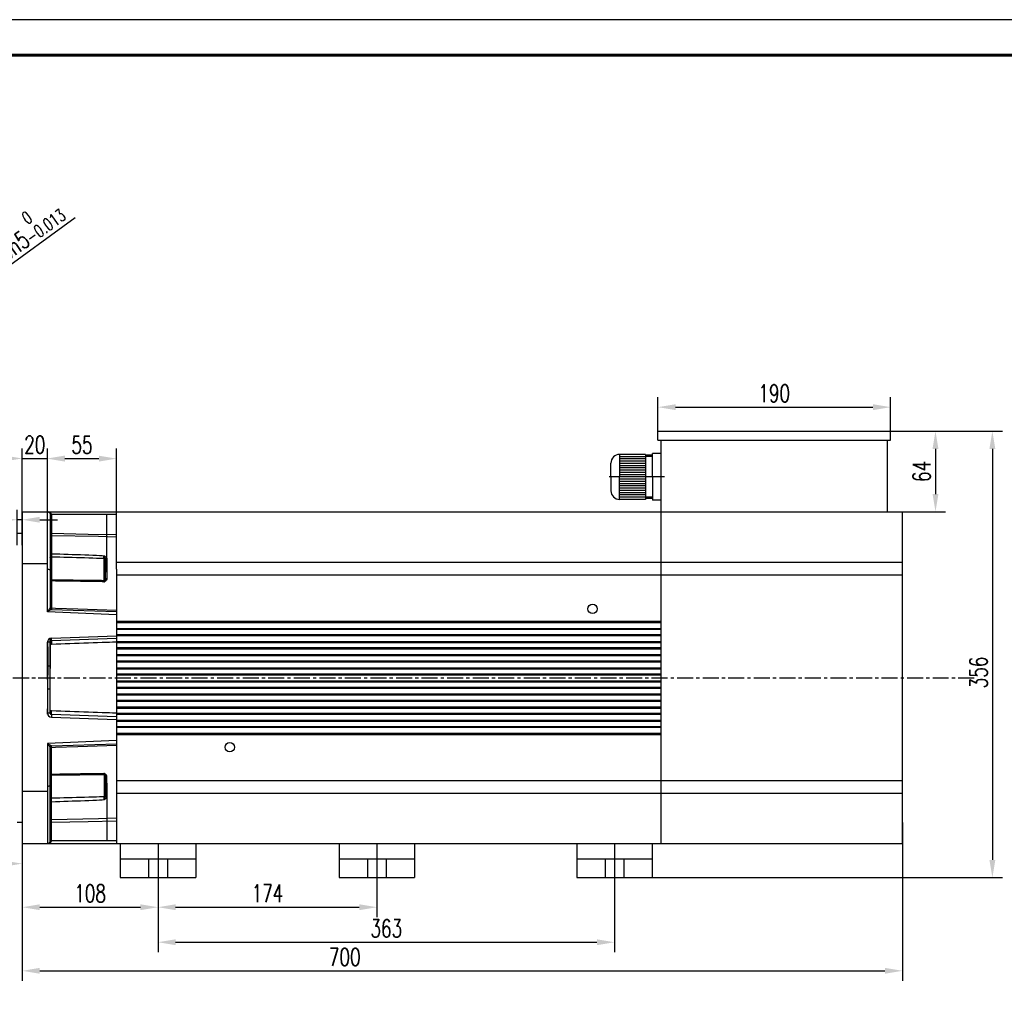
# Model space of a CAD drawing. Header units: inches. Extents: x -11650 to 8431, y -15911 to -4411.
# Tile 3 of 17: x -11244 to -10461, y -15382 to -14605. Entities that reach past the tile are written whole.
import ezdxf

# ---------------------------------------------------------------- set-up
doc = ezdxf.new("R2010")
doc.units = ezdxf.units.IN
doc.header["$MEASUREMENT"] = 0
doc.linetypes.add('CENTERX2', pattern=[20.32, 12.7, -2.54, 2.54, -2.54])
doc.layers.add('图框2', color=7, linetype='Continuous', lineweight=60)
doc.layers.add('实线', color=7, linetype='Continuous', lineweight=30)
doc.layers.add('尺寸线', color=7, linetype='Continuous')
doc.styles.add('wldj', font='txt.shx', dxfattribs={"width": 0.7, "bigfont": 'INTECAD.SHX'})
doc.dimstyles.new('半径标注', dxfattribs={"dimscale": 4, "dimtxt": 3.5, "dimasz": 3.5, "dimexe": 2, "dimexo": 0, "dimgap": 1, "dimtad": 1, "dimdec": 3, "dimdsep": 46, "dimtxsty": 'wldj', "dimcen": 0.09, "dimclrd": 1, "dimclre": 1, "dimclrt": 3, "dimazin": 2, "dimtfac": 0.7, "dimtdec": 3, "dimtmove": 0, "dimatfit": 3, "dimfxl": 1, "dimtzin": 0, "dimarcsym": 0})

# ---------------------------------------------------------------- blocks, each defined once
blk = doc.blocks.new('*D38')
at = {"color": 1, "lineweight": -2}
for p, q in [((-10541.93, -15243.29), (-10541.93, -15369.27)), ((-11241.93, -15251.39), (-11241.93, -15369.27)), ((-11227.93, -15361.27), (-10555.93, -15361.27))]:
    blk.add_line(p, q, dxfattribs=at)
at = {"color": 1}
for points in [[(-11227.93, -15358.93), (-11227.93, -15363.6), (-11241.93, -15361.27)], [(-10555.93, -15358.93), (-10555.93, -15363.6), (-10541.93, -15361.27)]]:
    blk.add_solid(points, dxfattribs=at)
at = {"layer": 'Defpoints', "color": 0}
for p in [(-10541.93, -15243.29), (-11241.93, -15251.39), (-10541.93, -15361.27)]:
    blk.add_point(p, dxfattribs=at)
at = {"color": 3, "insert": (-10985.45, -15350.27), "char_height": 14, "attachment_point": 5, "style": 'wldj'}
blk.add_mtext('700', dxfattribs=at)
blk = doc.blocks.new('*D26')
at = {"color": 1, "lineweight": -2}
for p, q in [((-11133.93, -15287.12), (-11133.93, -15346.53)), ((-10770.93, -15287.12), (-10770.93, -15346.53)), ((-11119.93, -15338.53), (-10784.93, -15338.53))]:
    blk.add_line(p, q, dxfattribs=at)
at = {"color": 1}
for points in [[(-11119.93, -15336.2), (-11119.93, -15340.86), (-11133.93, -15338.53)], [(-10784.93, -15336.2), (-10784.93, -15340.86), (-10770.93, -15338.53)]]:
    blk.add_solid(points, dxfattribs=at)
at = {"layer": 'Defpoints', "color": 0}
for p in [(-11133.93, -15287.12), (-10770.93, -15287.12), (-10770.93, -15338.53)]:
    blk.add_point(p, dxfattribs=at)
at = {"color": 3, "insert": (-10952.43, -15327.53), "char_height": 14, "attachment_point": 5, "style": 'wldj'}
blk.add_mtext('363', dxfattribs=at)
blk = doc.blocks.new('*D27')
at = {"color": 1, "lineweight": -2}
for p, q in [((-11221.93, -14996.12), (-11221.93, -14945.93)), ((-11166.93, -14996.12), (-11166.93, -14945.93)), ((-11207.93, -14953.93), (-11180.93, -14953.93))]:
    blk.add_line(p, q, dxfattribs=at)
at = {"color": 1}
for points in [[(-11207.93, -14951.6), (-11207.93, -14956.26), (-11221.93, -14953.93)], [(-11180.93, -14951.6), (-11180.93, -14956.26), (-11166.93, -14953.93)]]:
    blk.add_solid(points, dxfattribs=at)
at = {"layer": 'Defpoints', "color": 0}
for p in [(-11166.93, -14953.93), (-11221.93, -14996.12), (-11166.93, -14996.12)]:
    blk.add_point(p, dxfattribs=at)
at = {"color": 3, "insert": (-11194.43, -14942.93), "char_height": 14, "attachment_point": 5, "style": 'wldj'}
blk.add_mtext('55', dxfattribs=at)
blk = doc.blocks.new('*D28')
at = {"color": 1, "lineweight": -2}
for p, q in [((-11245.93, -15022.65), (-11245.93, -14994.52)), ((-11241.93, -15022.65), (-11241.93, -14994.52)), ((-11259.93, -15002.52), (-11291.32, -15002.52)), ((-11241.93, -15002.52), (-11245.93, -15002.52)), ((-11227.93, -15002.52), (-11213.93, -15002.52))]:
    blk.add_line(p, q, dxfattribs=at)
at = {"color": 1}
for points in [[(-11259.93, -15000.18), (-11259.93, -15004.85), (-11245.93, -15002.52)], [(-11227.93, -15000.18), (-11227.93, -15004.85), (-11241.93, -15002.52)]]:
    blk.add_solid(points, dxfattribs=at)
at = {"layer": 'Defpoints', "color": 0}
for p in [(-11241.93, -15002.52), (-11245.93, -15022.65), (-11241.93, -15022.65)]:
    blk.add_point(p, dxfattribs=at)
at = {"color": 3, "insert": (-11284.05, -14991.52), "char_height": 14, "attachment_point": 5, "style": 'wldj'}
blk.add_mtext('4', dxfattribs=at)
blk = doc.blocks.new('*D29')
at = {"color": 1, "lineweight": -2}
for p, q in [((-11351.93, -15128.12), (-11351.93, -15284.03)), ((-11241.93, -15128.12), (-11241.93, -15284.03)), ((-11337.93, -15276.03), (-11255.93, -15276.03))]:
    blk.add_line(p, q, dxfattribs=at)
at = {"color": 1}
for points in [[(-11337.93, -15273.7), (-11337.93, -15278.37), (-11351.93, -15276.03)], [(-11255.93, -15273.7), (-11255.93, -15278.37), (-11241.93, -15276.03)]]:
    blk.add_solid(points, dxfattribs=at)
at = {"layer": 'Defpoints', "color": 0}
for p in [(-11351.93, -15128.12), (-11241.93, -15128.12), (-11241.93, -15276.03)]:
    blk.add_point(p, dxfattribs=at)
at = {"color": 3, "insert": (-11296.93, -15265.03), "char_height": 14, "attachment_point": 5, "style": 'wldj'}
blk.add_mtext('110', dxfattribs=at)
blk = doc.blocks.new('*D31')
at = {"color": 1, "lineweight": -2}
for p, q in [((-10736.43, -14932.12), (-10736.43, -14904.98)), ((-10551.43, -14932.12), (-10551.43, -14904.98)), ((-10722.43, -14912.98), (-10565.43, -14912.98))]:
    blk.add_line(p, q, dxfattribs=at)
at = {"color": 1}
for points in [[(-10722.43, -14910.64), (-10722.43, -14915.31), (-10736.43, -14912.98)], [(-10565.43, -14910.64), (-10565.43, -14915.31), (-10551.43, -14912.98)]]:
    blk.add_solid(points, dxfattribs=at)
at = {"layer": 'Defpoints', "color": 0}
for p in [(-10551.43, -14912.98), (-10736.43, -14932.12), (-10551.43, -14932.12)]:
    blk.add_point(p, dxfattribs=at)
at = {"color": 3, "insert": (-10643.93, -14901.98), "char_height": 14, "attachment_point": 5, "style": 'wldj'}
blk.add_mtext('190', dxfattribs=at)
blk = doc.blocks.new('*D32')
at = {"color": 1, "lineweight": -2}
for p, q in [((-10551.43, -14932.12), (-10507.72, -14932.12)), ((-10515.72, -14946.12), (-10515.72, -14982.12)), ((-10553.93, -14996.12), (-10507.72, -14996.12))]:
    blk.add_line(p, q, dxfattribs=at)
at = {"color": 1}
for points in [[(-10518.05, -14946.12), (-10513.38, -14946.12), (-10515.72, -14932.12)], [(-10518.05, -14982.12), (-10513.38, -14982.12), (-10515.72, -14996.12)]]:
    blk.add_solid(points, dxfattribs=at)
at = {"layer": 'Defpoints', "color": 0}
for p in [(-10551.43, -14932.12), (-10553.93, -14996.12), (-10515.72, -14996.12)]:
    blk.add_point(p, dxfattribs=at)
at = {"color": 3, "insert": (-10526.72, -14964.12), "char_height": 14, "attachment_point": 5, "rotation": 90, "style": 'wldj'}
blk.add_mtext('64', dxfattribs=at)
blk = doc.blocks.new('*D33')
at = {"color": 1, "lineweight": -2}
for p, q in [((-10564.99, -14932.12), (-10462.48, -14932.12)), ((-10470.48, -14946.12), (-10470.48, -15273.12)), ((-10778.43, -15287.12), (-10462.48, -15287.12))]:
    blk.add_line(p, q, dxfattribs=at)
at = {"color": 1}
for points in [[(-10472.81, -14946.12), (-10468.14, -14946.12), (-10470.48, -14932.12)], [(-10472.81, -15273.12), (-10468.14, -15273.12), (-10470.48, -15287.12)]]:
    blk.add_solid(points, dxfattribs=at)
at = {"layer": 'Defpoints', "color": 0}
for p in [(-10564.99, -14932.12), (-10778.43, -15287.12), (-10470.48, -15287.12)]:
    blk.add_point(p, dxfattribs=at)
at = {"color": 3, "insert": (-10481.48, -15124), "char_height": 14, "attachment_point": 5, "rotation": 90, "style": 'wldj'}
blk.add_mtext('356', dxfattribs=at)
blk = doc.blocks.new('*D34')
at = {"color": 1, "lineweight": -2}
for p, q in [((-11199.74, -14762.52), (-11281.83, -14821.93)), ((-11337.72, -14862.38), (-11293.17, -14830.14)), ((-11349.07, -14870.59), (-11360.41, -14878.8))]:
    blk.add_line(p, q, dxfattribs=at)
at = {"color": 1}
for points in [[(-11283.19, -14820.04), (-11280.46, -14823.82), (-11293.17, -14830.14)], [(-11350.43, -14868.7), (-11347.7, -14872.48), (-11337.72, -14862.38)]]:
    blk.add_solid(points, dxfattribs=at)
at = {"layer": 'Defpoints', "color": 0}
for p in [(-11293.17, -14830.14), (-11337.72, -14862.38)]:
    blk.add_point(p, dxfattribs=at)
at = {"color": 3, "insert": (-11244.3, -14775.43), "char_height": 14, "attachment_point": 5, "rotation": 35.89453, "style": 'wldj'}
blk.add_mtext('%%c55h5{\\H10;\\S 0^ -0.013;}', dxfattribs=at)
blk = doc.blocks.new('*D37')
at = {"color": 1, "lineweight": -2}
for p, q in [((-11241.93, -15260.12), (-11241.93, -15318.68)), ((-11133.93, -15260.33), (-11133.93, -15318.68)), ((-11227.93, -15310.68), (-11147.93, -15310.68))]:
    blk.add_line(p, q, dxfattribs=at)
at = {"color": 1}
for points in [[(-11227.93, -15308.35), (-11227.93, -15313.02), (-11241.93, -15310.68)], [(-11147.93, -15308.35), (-11147.93, -15313.02), (-11133.93, -15310.68)]]:
    blk.add_solid(points, dxfattribs=at)
at = {"layer": 'Defpoints', "color": 0}
for p in [(-11241.93, -15260.12), (-11133.93, -15260.33), (-11133.93, -15310.68)]:
    blk.add_point(p, dxfattribs=at)
at = {"color": 3, "insert": (-11187.93, -15299.68), "char_height": 14, "attachment_point": 5, "style": 'wldj'}
blk.add_mtext('108', dxfattribs=at)
blk = doc.blocks.new('*D39')
at = {"color": 1, "lineweight": -2}
for p, q in [((-11133.93, -15287.12), (-11133.93, -15318.68)), ((-10959.93, -15287.12), (-10959.93, -15318.68)), ((-11119.93, -15310.68), (-10973.93, -15310.68))]:
    blk.add_line(p, q, dxfattribs=at)
at = {"color": 1}
for points in [[(-11119.93, -15308.35), (-11119.93, -15313.02), (-11133.93, -15310.68)], [(-10973.93, -15308.35), (-10973.93, -15313.02), (-10959.93, -15310.68)]]:
    blk.add_solid(points, dxfattribs=at)
at = {"layer": 'Defpoints', "color": 0}
for p in [(-11133.93, -15287.12), (-10959.93, -15287.12), (-10959.93, -15310.68)]:
    blk.add_point(p, dxfattribs=at)
at = {"color": 3, "insert": (-11046.93, -15299.68), "char_height": 14, "attachment_point": 5, "style": 'wldj'}
blk.add_mtext('174', dxfattribs=at)
blk = doc.blocks.new('*D40')
at = {"color": 1, "lineweight": -2}
for p, q in [((-11241.93, -14996.12), (-11241.93, -14945.79)), ((-11221.93, -14996.12), (-11221.93, -14945.79)), ((-11255.93, -14953.79), (-11269.93, -14953.79)), ((-11241.93, -14953.79), (-11221.93, -14953.79)), ((-11207.93, -14953.79), (-11193.93, -14953.79))]:
    blk.add_line(p, q, dxfattribs=at)
at = {"color": 1}
for points in [[(-11255.93, -14951.45), (-11255.93, -14956.12), (-11241.93, -14953.79)], [(-11207.93, -14951.45), (-11207.93, -14956.12), (-11221.93, -14953.79)]]:
    blk.add_solid(points, dxfattribs=at)
at = {"layer": 'Defpoints', "color": 0}
for p in [(-11221.93, -14953.79), (-11241.93, -14996.12), (-11221.93, -14996.12)]:
    blk.add_point(p, dxfattribs=at)
at = {"color": 3, "insert": (-11231.93, -14942.79), "char_height": 14, "attachment_point": 5, "style": 'wldj'}
blk.add_mtext('20', dxfattribs=at)

msp = doc.modelspace()

# ---------------------------------------------------------------- linework, layer by layer
for p, q in [((-10736.4316, -14932.1191), (-10551.4316, -14932.1191)), ((-10736.4316, -14939.1191), (-10551.4316, -14939.1191)), ((-11241.9289, -14996.1191), (-10541.9286, -14996.1191)), ((-11241.9289, -14996.1191), (-11241.9289, -15260.1191)), ((-11245.9289, -15013.1191), (-11241.9289, -15013.1191)), ((-11221.9316, -15037.6979), (-11241.9289, -15037.6979)), ((-11221.9316, -15218.5404), (-11241.9289, -15218.5404)), ((-11245.9289, -15243.1191), (-11241.9289, -15243.1191)), ((-11241.9289, -15260.1191), (-11103.9289, -15260.1191)), ((-11166.9316, -15260.1191), (-10541.9286, -15260.1191)), ((-11163.9289, -15260.1191), (-11163.9289, -15287.1191)), ((-11133.9289, -15260.3285), (-11133.9289, -15313.9098)), ((-11103.9289, -15260.1191), (-11103.9289, -15287.1191)), ((-10989.9289, -15260.1191), (-10989.9289, -15287.1191)), ((-10959.9289, -15260.1191), (-10959.9289, -15294.1241)), ((-10959.9289, -15260.1191), (-10959.9289, -15291.1059)), ((-10929.9289, -15260.1191), (-10929.9289, -15287.1191)), ((-10800.9289, -15260.1191), (-10800.9289, -15287.1191)), ((-10770.9289, -15260.1191), (-10770.9289, -15294.1241)), ((-10740.9289, -15260.1191), (-10740.9289, -15287.1191)), ((-11163.9289, -15272.1191), (-11103.9289, -15272.1191)), ((-11141.4289, -15272.1191), (-11141.4289, -15287.1191)), ((-11126.4289, -15272.1191), (-11126.4289, -15287.1191)), ((-10989.9289, -15272.1191), (-10929.9289, -15272.1191)), ((-10967.4289, -15272.1191), (-10967.4289, -15287.1191)), ((-10952.4289, -15272.1191), (-10952.4289, -15287.1191)), ((-10800.9289, -15272.1191), (-10740.9289, -15272.1191)), ((-10778.4289, -15272.1191), (-10778.4289, -15287.1191)), ((-10763.4289, -15272.1191), (-10763.4289, -15287.1191)), ((-11163.9289, -15287.1191), (-11103.9289, -15287.1191)), ((-10989.9289, -15287.1191), (-10929.9289, -15287.1191)), ((-10800.9289, -15287.1191), (-10740.9289, -15287.1191))]:
    msp.add_line(p, q)
at = {"color": 7, "linetype": 'Continuous', "lineweight": 30}
for p, q in [((-10736.4316, -14939.1191), (-10736.4316, -14932.1191)), ((-10551.4316, -14939.1191), (-10551.4316, -14932.1191)), ((-10733.9316, -14996.1191), (-10733.9316, -14939.1191)), ((-10553.9316, -14996.1191), (-10553.9316, -14939.1191)), ((-11221.9316, -15041.8558), (-11221.9316, -14996.1191)), ((-11221.9316, -14996.1191), (-11159.2316, -14996.1191)), ((-11219.7316, -14998.3191), (-11219.7316, -15042.5394)), ((-11219.7316, -14998.3191), (-11218.67, -14998.3191)), ((-11218.67, -14998.3191), (-11218.67, -15013.253)), ((-11166.9316, -14998.3191), (-11218.67, -14998.3191)), ((-11174.6316, -15044.2729), (-11174.6316, -14997.9846)), ((-11166.9316, -15041.8558), (-11166.9316, -14996.1191)), ((-10733.9316, -15260.6576), (-10733.9316, -14996.1191)), ((-10733.9316, -15260.6576), (-10733.9316, -14996.1191)), ((-10541.9286, -15260.1191), (-10541.9286, -14996.1191)), ((-10541.9286, -15260.1191), (-10541.9286, -14996.1191)), ((-11219.7316, -15013.253), (-11218.67, -15013.253)), ((-11218.67, -15015.184), (-11218.67, -15029.5037)), ((-11175.77, -15034.2109), (-11175.7845, -15034.0216)), ((-11175.77, -15050.2433), (-11175.77, -15034.2109)), ((-11174.6606, -15033.1234), (-11174.6316, -15033.3734)), ((-11174.6316, -15033.3734), (-11174.6316, -15049.5312)), ((-11166.9316, -15036.3484), (-10541.9286, -15036.3484)), ((-11221.9316, -15075.8809), (-11221.9316, -15041.8558)), ((-11219.7316, -15042.5394), (-11219.7316, -15072.6942)), ((-11166.9316, -15041.8558), (-11166.9316, -15260.1191)), ((-11166.9316, -15046.3484), (-10541.9286, -15046.3484)), ((-11218.67, -15051.1894), (-11218.67, -15072.6461)), ((-11175.7845, -15050.3664), (-11175.77, -15050.2433)), ((-11174.6316, -15049.5312), (-11174.6606, -15049.8244)), ((-11166.9316, -15078.0705), (-11221.9316, -15075.8809)), ((-11218.67, -15073.7935), (-11166.9316, -15075.6002)), ((-11166.9316, -15083.2941), (-10733.9316, -15083.2941)), ((-10733.9316, -15083.8441), (-11166.9316, -15083.8441)), ((-10733.9316, -15084.5643), (-11166.9316, -15084.5643)), ((-11218.7468, -15096.6461), (-11166.9316, -15094.8367)), ((-11166.9316, -15088.9473), (-10733.9316, -15088.9473)), ((-11166.9316, -15089.3441), (-10733.9316, -15089.3441)), ((-10733.9316, -15089.8941), (-11166.9316, -15089.8941)), ((-11166.9316, -15093.7441), (-10733.9316, -15093.7441)), ((-10733.9316, -15094.2941), (-11166.9316, -15094.2941)), ((-10733.9316, -15094.9739), (-11166.9316, -15094.9739)), ((-11221.9316, -15119.0926), (-11221.9316, -15099.9441)), ((-11219.7316, -15099.9441), (-11221.9316, -15099.9441)), ((-11219.7316, -15099.9441), (-11219.7316, -15119.0926)), ((-11166.9316, -15097.038), (-11218.67, -15098.8448)), ((-11166.9316, -15099.3569), (-10733.9316, -15099.3569)), ((-11166.9316, -15099.7941), (-10733.9316, -15099.7941)), ((-10733.9316, -15100.3441), (-11166.9316, -15100.3441)), ((-11166.9316, -15104.1941), (-10733.9316, -15104.1941)), ((-10733.9316, -15104.7441), (-11166.9316, -15104.7441)), ((-10733.9316, -15105.3835), (-11166.9316, -15105.3835)), ((-11166.9316, -15109.7665), (-10733.9316, -15109.7665)), ((-11166.9316, -15110.2441), (-10733.9316, -15110.2441)), ((-10733.9316, -15110.7941), (-11166.9316, -15110.7941)), ((-11166.9316, -15114.6441), (-10733.9316, -15114.6441)), ((-10733.9316, -15115.1941), (-11166.9316, -15115.1941)), ((-10733.9316, -15115.7931), (-11166.9316, -15115.7931)), ((-11219.7316, -15119.0926), (-11221.9316, -15119.0926)), ((-11219.7316, -15119.0926), (-11219.7218, -15120.7553)), ((-11166.9316, -15120.176), (-10733.9316, -15120.176)), ((-11166.9316, -15120.6941), (-10733.9316, -15120.6941)), ((-10733.9316, -15121.2441), (-11166.9316, -15121.2441)), ((-11166.9316, -15125.0941), (-10733.9316, -15125.0941)), ((-10733.9316, -15125.6441), (-11166.9316, -15125.6441)), ((-10733.9316, -15126.2026), (-11166.9316, -15126.2026)), ((-11166.9316, -15130.5856), (-10733.9316, -15130.5856)), ((-11166.9316, -15131.1441), (-10733.9316, -15131.1441)), ((-10733.9316, -15131.6941), (-11166.9316, -15131.6941)), ((-11219.7316, -15137.1456), (-11221.9316, -15137.1456)), ((-11221.9316, -15137.1456), (-11221.9316, -15156.2942)), ((-11219.7316, -15137.1456), (-11219.7218, -15135.4829)), ((-11219.7316, -15156.2942), (-11219.7316, -15137.1456)), ((-11166.9316, -15135.5441), (-10733.9316, -15135.5441)), ((-10733.9316, -15136.0941), (-11166.9316, -15136.0941)), ((-10733.9316, -15136.6122), (-11166.9316, -15136.6122)), ((-11166.9316, -15140.9952), (-10733.9316, -15140.9952)), ((-11166.9316, -15141.5941), (-10733.9316, -15141.5941)), ((-10733.9316, -15142.1441), (-11166.9316, -15142.1441)), ((-11166.9316, -15145.9941), (-10733.9316, -15145.9941)), ((-10733.9316, -15146.5441), (-11166.9316, -15146.5441)), ((-10733.9316, -15147.0218), (-11166.9316, -15147.0218)), ((-11219.7316, -15156.2942), (-11221.9316, -15156.2942)), ((-11166.9316, -15159.2002), (-11218.67, -15157.3935)), ((-11166.9316, -15151.4048), (-10733.9316, -15151.4048)), ((-11166.9316, -15152.0441), (-10733.9316, -15152.0441)), ((-10733.9316, -15152.5941), (-11166.9316, -15152.5941)), ((-11166.9316, -15156.4441), (-10733.9316, -15156.4441)), ((-10733.9316, -15156.9941), (-11166.9316, -15156.9941)), ((-10733.9316, -15157.4313), (-11166.9316, -15157.4313)), ((-11218.7468, -15159.5921), (-11166.9316, -15161.4016)), ((-11166.9316, -15161.8143), (-10733.9316, -15161.8143)), ((-11166.9316, -15162.4941), (-10733.9316, -15162.4941)), ((-10733.9316, -15163.0441), (-11166.9316, -15163.0441)), ((-11166.9316, -15166.8941), (-10733.9316, -15166.8941)), ((-10733.9316, -15167.4441), (-11166.9316, -15167.4441)), ((-10733.9316, -15167.8409), (-11166.9316, -15167.8409)), ((-11166.9316, -15172.2239), (-10733.9316, -15172.2239)), ((-11166.9316, -15172.9441), (-10733.9316, -15172.9441)), ((-11166.9316, -15178.1678), (-11221.9316, -15180.3573)), ((-11221.9316, -15180.3573), (-11221.9316, -15214.3825)), ((-11218.67, -15182.4447), (-11166.9316, -15180.638)), ((-10733.9316, -15173.4941), (-11166.9316, -15173.4941)), ((-11219.7316, -15213.6989), (-11219.7316, -15183.5441)), ((-11218.67, -15205.0488), (-11218.67, -15183.5921)), ((-11175.7845, -15205.8719), (-11175.77, -15205.9949)), ((-11175.77, -15205.9949), (-11175.77, -15222.0273)), ((-11174.6316, -15206.707), (-11174.6606, -15206.4138)), ((-11174.6316, -15222.8648), (-11174.6316, -15206.707)), ((-11174.6316, -15211.9654), (-11174.6316, -15258.2536)), ((-11166.9316, -15209.8898), (-10541.9286, -15209.8898)), ((-11221.9316, -15214.3825), (-11221.9316, -15260.1191)), ((-11219.7316, -15257.9191), (-11219.7316, -15213.6989)), ((-11166.9316, -15219.8898), (-10541.9286, -15219.8898)), ((-11218.67, -15241.0542), (-11218.67, -15226.7345)), ((-11175.77, -15222.0273), (-11175.7845, -15222.2166)), ((-11174.6606, -15223.1148), (-11174.6316, -15222.8648)), ((-11219.7316, -15242.9852), (-11218.67, -15242.9852)), ((-11218.67, -15257.9191), (-11218.67, -15242.9852)), ((-11219.7316, -15257.9191), (-11218.67, -15257.9191)), ((-11166.9316, -15257.9191), (-11218.67, -15257.9191)), ((-11221.9316, -15260.1191), (-11159.2316, -15260.1191))]:
    msp.add_line(p, q, dxfattribs=at)
at = {"color": 8, "linetype": 'Continuous', "lineweight": 30}
for p, q in [((-11218.6316, -15032.1901), (-11218.6316, -15050.5969)), ((-11176.87, -15051.113), (-11176.87, -15033.7171)), ((-11218.6316, -15224.0481), (-11218.6316, -15205.6414)), ((-11176.87, -15205.1252), (-11176.87, -15222.5212))]:
    msp.add_line(p, q, dxfattribs=at)
at = {"color": 1, "linetype": 'CENTERX2'}
for p, q in [((-11371.0209, -15128.1191), (-11206.9289, -15128.1191)), ((-11330.7359, -15128.1191), (-10484.6241, -15128.1191))]:
    msp.add_line(p, q, dxfattribs=at)
msp.add_lwpolyline([(-11650.3997, -15911.2433), (-9818.0128, -15911.2433), (-9818.0128, -14604.8103), (-11650.3997, -14604.8103)], close=True)
at = {"color": 7, "linetype": 'Continuous', "lineweight": 30, "flags": 128}
for points in [[(-11218.67, -15013.253), (-11189.4539, -15013.8606), (-11166.9316, -15014.3313)], [(-11166.9316, -15016.4322), (-11166.9316, -15016.4322), (-11181.2136, -15015.9692), (-11218.67, -15015.184)], [(-11219.7316, -15032.6756), (-11219.7105, -15032.5809), (-11219.6479, -15032.4898), (-11219.5463, -15032.4059), (-11219.4095, -15032.3323), (-11219.2428, -15032.272), (-11219.0526, -15032.2271), (-11218.8462, -15032.1995), (-11218.6316, -15032.1901)], [(-11219.7316, -15050.4995), (-11219.7114, -15050.6312), (-11219.6515, -15050.7581), (-11219.5542, -15050.8755), (-11219.4229, -15050.979), (-11219.2626, -15051.065), (-11219.0791, -15051.1301), (-11218.8791, -15051.1721), (-11218.67, -15051.1894)], [(-11175.7845, -15050.3664), (-11175.752, -15050.2338), (-11175.6803, -15050.1124), (-11175.5719, -15050.0067), (-11175.4309, -15049.9207), (-11175.2627, -15049.8576), (-11175.0735, -15049.8198), (-11174.8702, -15049.8086), (-11174.6606, -15049.8244)], [(-11174.6316, -15049.5312), (-11174.8516, -15049.5405), (-11175.0642, -15049.5781), (-11175.2611, -15049.6424), (-11175.4342, -15049.7308), (-11175.5766, -15049.8397), (-11175.6826, -15049.9649), (-11175.748, -15050.1013), (-11175.77, -15050.2433)], [(-11221.9316, -15075.8809), (-11221.5496, -15075.3275), (-11221.1792, -15074.791), (-11220.8316, -15074.2875), (-11220.5175, -15073.8325), (-11220.2463, -15073.4397), (-11220.0264, -15073.1211), (-11219.8643, -15072.8863), (-11219.7651, -15072.7426), (-11219.7316, -15072.6942)], [(-11218.67, -15073.7935), (-11218.7327, -15073.8336), (-11218.9183, -15073.9524), (-11219.2197, -15074.1453), (-11219.6253, -15074.4049), (-11220.1196, -15074.7212), (-11220.6835, -15075.0821), (-11221.2953, -15075.4737), (-11221.9316, -15075.8809)], [(-11219.7316, -15072.1205), (-11219.7114, -15072.2208), (-11219.6515, -15072.3175), (-11219.5542, -15072.407), (-11219.4229, -15072.4859), (-11219.2626, -15072.5513), (-11219.0791, -15072.601), (-11218.8791, -15072.633), (-11218.67, -15072.6461)], [(-11218.67, -15072.6461), (-11215.3352, -15072.7617), (-11197.7496, -15073.3709), (-11166.9316, -15074.4385)], [(-11218.67, -15101.6507), (-11218.8791, -15101.6431), (-11219.0791, -15101.6246), (-11219.2626, -15101.5959), (-11219.4229, -15101.5581), (-11219.5542, -15101.5125), (-11219.6515, -15101.4609), (-11219.7114, -15101.405), (-11219.7316, -15101.3471)], [(-11218.67, -15098.8448), (-11218.6715, -15098.8025), (-11218.6759, -15098.6774), (-11218.683, -15098.4742), (-11218.6925, -15098.2008), (-11218.7042, -15097.8676), (-11218.7174, -15097.4875), (-11218.7318, -15097.075), (-11218.7468, -15096.6461)], [(-11218.67, -15154.5875), (-11218.8791, -15154.5951), (-11219.0791, -15154.6136), (-11219.2626, -15154.6423), (-11219.4229, -15154.6801), (-11219.5542, -15154.7257), (-11219.6515, -15154.7774), (-11219.7114, -15154.8332), (-11219.7316, -15154.8912)], [(-11218.67, -15157.3935), (-11218.6715, -15157.4357), (-11218.6759, -15157.5608), (-11218.683, -15157.764), (-11218.6925, -15158.0375), (-11218.7042, -15158.3706), (-11218.7174, -15158.7508), (-11218.7318, -15159.1632), (-11218.7468, -15159.5921)], [(-11218.67, -15182.4447), (-11218.7327, -15182.4046), (-11218.9183, -15182.2859), (-11219.2197, -15182.093), (-11219.6253, -15181.8334), (-11220.1196, -15181.517), (-11220.6835, -15181.1561), (-11221.2953, -15180.7645), (-11221.9316, -15180.3573)], [(-11221.9316, -15180.3573), (-11221.5496, -15180.9107), (-11221.1792, -15181.4473), (-11220.8316, -15181.9507), (-11220.5175, -15182.4057), (-11220.2463, -15182.7985), (-11220.0264, -15183.1171), (-11219.8643, -15183.3519), (-11219.7651, -15183.4957), (-11219.7316, -15183.5441)], [(-11219.7316, -15184.1177), (-11219.7114, -15184.0174), (-11219.6515, -15183.9207), (-11219.5542, -15183.8313), (-11219.4229, -15183.7524), (-11219.2626, -15183.6869), (-11219.0791, -15183.6372), (-11218.8791, -15183.6052), (-11218.67, -15183.5921)], [(-11218.67, -15183.5921), (-11215.3352, -15183.4766), (-11197.7496, -15182.8673), (-11166.9316, -15181.7998)], [(-11219.7316, -15205.7387), (-11219.7114, -15205.607), (-11219.6515, -15205.4801), (-11219.5542, -15205.3628), (-11219.4229, -15205.2592), (-11219.2626, -15205.1733), (-11219.0791, -15205.1081), (-11218.8791, -15205.0661), (-11218.67, -15205.0488)], [(-11175.7845, -15205.8719), (-11175.752, -15206.0045), (-11175.6803, -15206.1259), (-11175.5719, -15206.2315), (-11175.4309, -15206.3175), (-11175.2627, -15206.3806), (-11175.0735, -15206.4185), (-11174.8702, -15206.4297), (-11174.6606, -15206.4138)], [(-11174.6316, -15206.707), (-11174.8516, -15206.6977), (-11175.0642, -15206.6601), (-11175.2611, -15206.5959), (-11175.4342, -15206.5075), (-11175.5766, -15206.3985), (-11175.6826, -15206.2733), (-11175.748, -15206.137), (-11175.77, -15205.9949)], [(-11219.7316, -15223.5626), (-11219.7105, -15223.6573), (-11219.6479, -15223.7484), (-11219.5463, -15223.8323), (-11219.4095, -15223.9059), (-11219.2428, -15223.9663), (-11219.0526, -15224.0111), (-11218.8462, -15224.0388), (-11218.6316, -15224.0481)], [(-11166.9316, -15239.806), (-11166.9316, -15239.806), (-11181.2136, -15240.2691), (-11218.67, -15241.0542)], [(-11218.67, -15242.9852), (-11189.4539, -15242.3776), (-11166.9316, -15241.9069)]]:
    msp.add_lwpolyline(points, dxfattribs=at)
at = {"color": 7, "linetype": 'Continuous', "lineweight": 30}
for centre in [(-10788.4316, -15073.3941), (-11076.9316, -15183.3941)]:
    msp.add_circle(centre, 3.74, dxfattribs=at)
for centre, radius, start, end in [((-11218.6997, -15014.1502), 1.0342, 183.7842451, 271.644252), ((-11218.7489, -15028.5152), 0.9916, 187.6848215, 274.5622165), ((-11176.6775, -15035.1175), 1.4137, 50.8275383, 97.8296364), ((-11174.668, -15034.2665), 1.143, 89.6289997, 167.6314118), ((-11174.7761, -15034.3695), 1.0065, 81.7479371, 170.9347687), ((-11218.6316, -15049.2706), 1.1, 180.0144292, 269.3835349), ((-11176.87, -15050.013), 1.1, 269.3428303, 311.4900032), ((-11218.6316, -15072.6942), 1.1, 180, 268), ((-11218.6316, -15099.9441), 3.3, 92, 180), ((-11218.6316, -15099.9441), 1.1, 92, 180), ((-11218.6316, -15156.2942), 3.3, 180, 268), ((-11218.6316, -15156.2942), 1.1, 180, 268), ((-11218.6316, -15183.5441), 1.1, 92, 180), ((-11218.6316, -15206.9676), 1.1, 90.6164651, 179.9855708), ((-11176.87, -15206.2252), 1.1, 48.5099968, 90.6571697), ((-11218.7489, -15227.723), 0.9916, 85.4377835, 172.3151785), ((-11176.6775, -15221.1207), 1.4137, 262.1703636, 309.1724617), ((-11174.668, -15221.9718), 1.143, 192.3685882, 270.3710003), ((-11174.7761, -15221.8687), 1.0065, 189.0652313, 278.2520629), ((-11218.6997, -15242.088), 1.0342, 88.355748, 176.2157549)]:
    msp.add_arc(centre, radius, start, end, dxfattribs=at)
at = {"color": 8, "linetype": 'Continuous', "lineweight": 30}
msp.add_ellipse((-11221.9316, -14998.3191), major_axis=(-3.2616, 0), ratio=0.67451339, start_param=3.14159265, end_param=4.43898268, dxfattribs=at)
at = {"color": 8, "linetype": 'Continuous', "lineweight": 30, "extrusion": (0, 0, -1)}
msp.add_ellipse((-11221.9316, -15257.9191), major_axis=(3.2616, 0), ratio=0.67451339, start_param=0, end_param=1.29739002, dxfattribs=at)
at = {"color": 7, "linetype": 'Continuous', "lineweight": 30}
for points, knots in [([(-11221.9316, -14996.1191), (-11221.6925, -14996.1419), (-11221.2142, -14996.1875), (-11220.575, -14996.5412), (-11220.0746, -14997.0659), (-11219.7914, -14997.6847), (-11219.732, -14998.1211), (-11219.7317, -14998.315), (-11219.7316, -14998.3191)], [0, 0, 0, 0, 0.20272289, 0.40530726, 0.61179909, 0.82709087, 0.9962961, 1, 1, 1, 1]), ([(-11218.67, -15013.253), (-11218.6722, -15013.5003), (-11218.6765, -15013.9949), (-11218.6766, -15014.6516), (-11218.6734, -15015.0185), (-11218.6705, -15015.1622), (-11218.67, -15015.184)], [0, 0, 0, 0, 0.3145535, 0.62913458, 0.94362969, 1, 1, 1, 1]), ([(-11218.67, -15029.5037), (-11209.8536, -15029.7906), (-11192.2533, -15030.3631), (-11174.6536, -15030.9747), (-11176.907, -15031.4066)], [0, 0, 0, 0, 0.50092235, 1, 1, 1, 1]), ([(-11218.67, -15029.5037), (-11218.6686, -15029.6779), (-11218.6659, -15030.0265), (-11218.6567, -15030.7338), (-11218.6449, -15031.4902), (-11218.6361, -15031.9568), (-11218.6316, -15032.1901)], [0, 0, 0, 0, 0.24947962, 0.49954895, 0.74975406, 1, 1, 1, 1]), ([(-11176.8763, -15033.3879), (-11174.6537, -15033.4537), (-11192.2534, -15032.9282), (-11209.8537, -15032.4357), (-11218.6316, -15032.1901)], [0, 0, 0, 0, 0.50125715, 1, 1, 1, 1]), ([(-11176.9084, -15031.2799), (-11176.9058, -15031.2812), (-11176.7039, -15031.3778), (-11176.3088, -15031.5613), (-11175.9463, -15031.7679), (-11175.77, -15031.8684)], [0, 0, 0, 0, 0.006829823, 0.517148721, 1, 1, 1, 1]), ([(-11175.7845, -15034.0216), (-11175.7892, -15033.9935), (-11175.8235, -15033.787), (-11176.0018, -15033.2949), (-11176.3588, -15032.4917), (-11176.6638, -15031.7599), (-11176.8503, -15031.3857), (-11176.9073, -15031.282), (-11176.9084, -15031.2799)], [0, 0, 0, 0, 0.02935729, 0.21541737, 0.5011595, 0.84771354, 0.99696836, 1, 1, 1, 1]), ([(-11176.87, -15033.7171), (-11176.8728, -15033.5741), (-11176.8801, -15033.193), (-11176.8914, -15032.5385), (-11176.9023, -15031.8184), (-11176.9064, -15031.4612), (-11176.9084, -15031.2799)], [0, 0, 0, 0, 0.16538907, 0.44085906, 0.71626344, 1, 1, 1, 1]), ([(-11175.77, -15031.8684), (-11175.7614, -15031.8737), (-11175.4803, -15032.0467), (-11175.0218, -15032.3996), (-11174.7319, -15032.854), (-11174.6699, -15033.0884), (-11174.6606, -15033.1234)], [0, 0, 0, 0, 0.0156917, 0.51158761, 0.92701682, 1, 1, 1, 1]), ([(-11221.9316, -15041.8558), (-11221.6925, -15041.8628), (-11221.2142, -15041.8769), (-11220.575, -15041.9865), (-11220.0746, -15042.1493), (-11219.7914, -15042.3417), (-11219.732, -15042.4776), (-11219.7317, -15042.5381), (-11219.7316, -15042.5394)], [0, 0, 0, 0, 0.20272289, 0.40530726, 0.61179909, 0.82709087, 0.9962961, 1, 1, 1, 1]), ([(-11176.9072, -15051.8081), (-11174.6535, -15051.8149), (-11192.2531, -15051.5933), (-11209.8535, -15051.3242), (-11218.67, -15051.1894)], [0, 0, 0, 0, 0.499067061, 1, 1, 1, 1]), ([(-11176.87, -15050.9746), (-11176.87, -15050.9746), (-11185.3465, -15050.8782), (-11202.9479, -15050.6054), (-11218.6481, -15050.362)], [0, 0, 0, 0, 0.10801338, 1, 1, 1, 1]), ([(-11174.6606, -15049.8244), (-11174.6916, -15049.9385), (-11174.7815, -15050.2694), (-11175.1361, -15050.7713), (-11175.7782, -15051.308), (-11176.4067, -15051.6594), (-11176.8072, -15051.8715), (-11176.9058, -15051.9241), (-11176.9084, -15051.9255)], [0, 0, 0, 0, 0.12434325, 0.36078442, 0.60017689, 0.90137429, 0.99733367, 1, 1, 1, 1]), ([(-11176.1368, -15050.8349), (-11176.1028, -15050.8038), (-11175.9917, -15050.7025), (-11175.8519, -15050.5627), (-11175.8006, -15050.4133), (-11175.7845, -15050.3664)], [0, 0, 0, 0, 0.23253661, 0.75907786, 1, 1, 1, 1]), ([(-11218.67, -15072.6461), (-11218.6722, -15072.8517), (-11218.6765, -15073.2628), (-11218.6766, -15073.6582), (-11218.6734, -15073.7871), (-11218.6705, -15073.7926), (-11218.67, -15073.7935)], [0, 0, 0, 0, 0.31455354, 0.62913374, 0.9436311, 1, 1, 1, 1]), ([(-11221.7863, -15098.9756), (-11221.7456, -15100.6966), (-11221.5969, -15106.8152), (-11221.2969, -15117.3417), (-11221.8094, -15128.3401), (-11221.9011, -15134.9455), (-11221.9316, -15137.1456)], [0.14135382, 0.14135382, 0.14135382, 0.14135382, 0.257500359, 0.554282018, 0.8515409, 1, 1, 1, 1]), ([(-11218.67, -15098.8448), (-11218.6753, -15098.8692), (-11218.6859, -15098.9183), (-11218.6945, -15099.2977), (-11218.6964, -15099.8562), (-11218.6908, -15100.5515), (-11218.6809, -15101.1768), (-11218.6727, -15101.5336), (-11218.67, -15101.6507)], [0, 0, 0, 0, 0.18231886, 0.36471884, 0.5469522, 0.72902465, 0.91108571, 1, 1, 1, 1]), ([(-11166.9316, -15099.8792), (-11169.2676, -15099.9591), (-11189.0801, -15100.6373), (-11208.8932, -15101.3159), (-11218.67, -15101.6507)], [0, 0, 0, 0, 0.50654528, 1, 1, 1, 1]), ([(-11221.7863, -15157.2626), (-11221.7456, -15155.5417), (-11221.5969, -15149.4231), (-11221.2969, -15138.8966), (-11221.8094, -15127.8981), (-11221.9011, -15121.2927), (-11221.9316, -15119.0926)], [0.14135382, 0.14135382, 0.14135382, 0.14135382, 0.257500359, 0.554282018, 0.8515409, 1, 1, 1, 1]), ([(-11218.67, -15157.3935), (-11218.6753, -15157.369), (-11218.6859, -15157.32), (-11218.6945, -15156.9406), (-11218.6964, -15156.382), (-11218.6908, -15155.6867), (-11218.6809, -15155.0614), (-11218.6727, -15154.7046), (-11218.67, -15154.5875)], [0, 0, 0, 0, 0.18231886, 0.36471884, 0.5469522, 0.72902465, 0.91108571, 1, 1, 1, 1]), ([(-11166.9316, -15156.3591), (-11169.2676, -15156.2791), (-11189.0801, -15155.6009), (-11208.8932, -15154.9224), (-11218.67, -15154.5875)], [0, 0, 0, 0, 0.50654528, 1, 1, 1, 1]), ([(-11218.67, -15183.5921), (-11218.6722, -15183.3866), (-11218.6765, -15182.9755), (-11218.6766, -15182.58), (-11218.6734, -15182.4512), (-11218.6705, -15182.4456), (-11218.67, -15182.4447)], [0, 0, 0, 0, 0.31455354, 0.62913374, 0.9436311, 1, 1, 1, 1]), ([(-11176.9072, -15204.4301), (-11174.6535, -15204.4233), (-11192.2531, -15204.645), (-11209.8535, -15204.914), (-11218.67, -15205.0488)], [0, 0, 0, 0, 0.499067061, 1, 1, 1, 1]), ([(-11174.6606, -15206.4138), (-11174.6916, -15206.2998), (-11174.7815, -15205.9689), (-11175.1361, -15205.467), (-11175.7782, -15204.9302), (-11176.4067, -15204.5788), (-11176.8072, -15204.3668), (-11176.9058, -15204.3141), (-11176.9084, -15204.3127)], [0, 0, 0, 0, 0.12434325, 0.36078442, 0.60017689, 0.90137429, 0.99733367, 1, 1, 1, 1]), ([(-11176.87, -15205.2637), (-11176.87, -15205.2637), (-11185.3465, -15205.3601), (-11202.9479, -15205.6329), (-11218.6481, -15205.8762)], [0, 0, 0, 0, 0.10801338, 1, 1, 1, 1]), ([(-11176.1368, -15205.4034), (-11176.1028, -15205.4344), (-11175.9917, -15205.5357), (-11175.8519, -15205.6755), (-11175.8006, -15205.825), (-11175.7845, -15205.8719)], [0, 0, 0, 0, 0.23253661, 0.75907786, 1, 1, 1, 1]), ([(-11221.9316, -15214.3825), (-11221.6925, -15214.3754), (-11221.2142, -15214.3613), (-11220.575, -15214.2517), (-11220.0746, -15214.0889), (-11219.7914, -15213.8965), (-11219.732, -15213.7606), (-11219.7317, -15213.7002), (-11219.7316, -15213.6989)], [0, 0, 0, 0, 0.20272289, 0.40530726, 0.61179909, 0.82709087, 0.9962961, 1, 1, 1, 1]), ([(-11218.67, -15226.7345), (-11218.6686, -15226.5604), (-11218.6659, -15226.2117), (-11218.6567, -15225.5044), (-11218.6449, -15224.748), (-11218.6361, -15224.2814), (-11218.6316, -15224.0481)], [0, 0, 0, 0, 0.24947962, 0.49954895, 0.74975406, 1, 1, 1, 1]), ([(-11218.67, -15226.7345), (-11209.8536, -15226.4477), (-11192.2533, -15225.8751), (-11174.6536, -15225.2635), (-11176.907, -15224.8317)], [0, 0, 0, 0, 0.50092235, 1, 1, 1, 1]), ([(-11176.8763, -15222.8503), (-11174.6537, -15222.7846), (-11192.2534, -15223.3101), (-11209.8537, -15223.8025), (-11218.6316, -15224.0481)], [0, 0, 0, 0, 0.50125715, 1, 1, 1, 1]), ([(-11175.7845, -15222.2166), (-11175.7892, -15222.2448), (-11175.8235, -15222.4512), (-11176.0018, -15222.9434), (-11176.3588, -15223.7466), (-11176.6638, -15224.4783), (-11176.8503, -15224.8526), (-11176.9073, -15224.9562), (-11176.9084, -15224.9583)], [0, 0, 0, 0, 0.02935729, 0.21541737, 0.5011595, 0.84771354, 0.99696836, 1, 1, 1, 1]), ([(-11176.87, -15222.5212), (-11176.8728, -15222.6641), (-11176.8801, -15223.0453), (-11176.8914, -15223.6997), (-11176.9023, -15224.4198), (-11176.9064, -15224.777), (-11176.9084, -15224.9583)], [0, 0, 0, 0, 0.16538907, 0.44085906, 0.71626344, 1, 1, 1, 1]), ([(-11176.9084, -15224.9583), (-11176.9058, -15224.957), (-11176.7039, -15224.8604), (-11176.3088, -15224.677), (-11175.9463, -15224.4703), (-11175.77, -15224.3699)], [0, 0, 0, 0, 0.006829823, 0.517148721, 1, 1, 1, 1]), ([(-11175.77, -15224.3699), (-11175.7614, -15224.3645), (-11175.4803, -15224.1915), (-11175.0218, -15223.8386), (-11174.7319, -15223.3843), (-11174.6699, -15223.1498), (-11174.6606, -15223.1148)], [0, 0, 0, 0, 0.0156917, 0.51158761, 0.92701682, 1, 1, 1, 1]), ([(-11218.67, -15242.9852), (-11218.6722, -15242.738), (-11218.6765, -15242.2434), (-11218.6766, -15241.5866), (-11218.6734, -15241.2197), (-11218.6705, -15241.0761), (-11218.67, -15241.0542)], [0, 0, 0, 0, 0.3145535, 0.62913458, 0.94362969, 1, 1, 1, 1]), ([(-11221.9316, -15260.1191), (-11221.6925, -15260.0963), (-11221.2142, -15260.0507), (-11220.575, -15259.6971), (-11220.0746, -15259.1724), (-11219.7914, -15258.5535), (-11219.732, -15258.1171), (-11219.7317, -15257.9233), (-11219.7316, -15257.9191)], [0, 0, 0, 0, 0.20272289, 0.40530726, 0.61179909, 0.82709087, 0.9962961, 1, 1, 1, 1])]:
    msp.add_open_spline(points, degree=3, knots=knots, dxfattribs=at)
at = {"color": 8, "linetype": 'Continuous', "lineweight": 30}
for points, knots in [([(-11218.6487, -15050.3989), (-11218.6513, -15050.398), (-11218.6579, -15050.3957), (-11218.6658, -15050.6632), (-11218.6686, -15051.014), (-11218.67, -15051.1894)], [0, 0, 0, 0, 0.245126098, 0.622605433, 1, 1, 1, 1]), ([(-11176.9084, -15051.9255), (-11176.9073, -15051.9231), (-11176.8581, -15051.8158), (-11176.8011, -15051.699), (-11176.6141, -15051.3509), (-11176.4091, -15051.073), (-11176.2004, -15050.8904), (-11176.1368, -15050.8349)], [0, 0, 0, 0, 0.00466057, 0.20207719, 0.23419131, 0.76695252, 1, 1, 1, 1]), ([(-11176.9084, -15051.9255), (-11176.9072, -15051.8073), (-11176.9042, -15051.5085), (-11176.8959, -15051.1835), (-11176.8876, -15051.1377), (-11176.8835, -15051.115)], [0, 0, 0, 0, 0.248325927, 0.627148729, 1, 1, 1, 1]), ([(-11219.7218, -15135.4829), (-11219.7139, -15133.8586), (-11219.6843, -15127.8366), (-11219.5191, -15117.356), (-11219.6269, -15106.0726), (-11219.6804, -15099.2371), (-11219.6991, -15096.8215)], [0, 0, 0, 0, 0.122046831, 0.452501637, 0.78424331, 0.965621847, 0.965621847, 0.965621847, 0.965621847]), ([(-11176.9084, -15204.3127), (-11176.9072, -15204.431), (-11176.9042, -15204.7297), (-11176.8959, -15205.0547), (-11176.8876, -15205.1005), (-11176.8835, -15205.1232)], [0, 0, 0, 0, 0.248325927, 0.627148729, 1, 1, 1, 1]), ([(-11176.9084, -15204.3127), (-11176.9073, -15204.3152), (-11176.8581, -15204.4224), (-11176.8011, -15204.5392), (-11176.6141, -15204.8873), (-11176.4091, -15205.1653), (-11176.2004, -15205.3478), (-11176.1368, -15205.4034)], [0, 0, 0, 0, 0.00466057, 0.20207719, 0.23419131, 0.76695252, 1, 1, 1, 1]), ([(-11218.6487, -15205.8393), (-11218.6513, -15205.8402), (-11218.6579, -15205.8426), (-11218.6658, -15205.575), (-11218.6686, -15205.2242), (-11218.67, -15205.0488)], [0, 0, 0, 0, 0.245126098, 0.622605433, 1, 1, 1, 1])]:
    msp.add_open_spline(points, degree=3, knots=knots, dxfattribs=at)
at = {"layer": '图框2'}
msp.add_line((-11531.2858, -14632.9454), (-9852.3058, -14632.9454), dxfattribs=at)
at = {"layer": '实线', "color": 0}
for p, q in [((-10746.3066, -14950.5925), (-10766.9316, -14950.5925)), ((-10766.9316, -14950.5925), (-10766.9316, -14968.4675)), ((-10746.3066, -14952.38), (-10766.9316, -14952.38)), ((-10746.3066, -14950.5925), (-10746.3066, -14986.3425)), ((-10740.8066, -14951.28), (-10746.3066, -14951.28)), ((-10740.8066, -14968.4675), (-10740.8066, -14949.905)), ((-10733.9316, -14949.905), (-10740.8066, -14949.905)), ((-10773.8066, -14968.4675), (-10773.8066, -14957.4675)), ((-10746.3066, -14954.1675), (-10766.9316, -14954.1675)), ((-10746.3066, -14955.955), (-10766.9316, -14955.955)), ((-10746.3066, -14957.7425), (-10766.9316, -14957.7425)), ((-10746.3066, -14959.53), (-10766.9316, -14959.53)), ((-10746.3066, -14961.3175), (-10766.9316, -14961.3175)), ((-10773.8066, -14968.4675), (-10773.8066, -14979.4675)), ((-10746.3066, -14963.105), (-10766.9316, -14963.105)), ((-10746.3066, -14964.8925), (-10766.9316, -14964.8925)), ((-10746.3066, -14966.68), (-10766.9316, -14966.68)), ((-10766.9316, -14986.3425), (-10766.9316, -14968.4675)), ((-10740.8066, -14968.4675), (-10740.8066, -14987.03)), ((-10746.3066, -14970.255), (-10766.9316, -14970.255)), ((-10746.3066, -14972.0425), (-10766.9316, -14972.0425)), ((-10746.3066, -14973.83), (-10766.9316, -14973.83)), ((-10746.3066, -14975.6175), (-10766.9316, -14975.6175)), ((-10746.3066, -14977.405), (-10766.9316, -14977.405)), ((-10746.3066, -14979.1925), (-10766.9316, -14979.1925)), ((-10746.3066, -14980.98), (-10766.9316, -14980.98)), ((-10746.3066, -14982.7675), (-10766.9316, -14982.7675)), ((-10746.3066, -14984.555), (-10766.9316, -14984.555)), ((-10746.3066, -14986.3425), (-10766.9316, -14986.3425)), ((-10740.8066, -14985.655), (-10746.3066, -14985.655)), ((-10733.9316, -14987.03), (-10740.8066, -14987.03))]:
    msp.add_line(p, q, dxfattribs=at)
for centre, start, end in [((-10766.9316, -14957.4675), 90, 180), ((-10766.9316, -14979.4675), 180, 270)]:
    msp.add_arc(centre, 6.875, start, end, dxfattribs=at)
at = {"layer": '尺寸线', "color": 0}
for p, q in [((-10740.8066, -14952.3112), (-10746.3066, -14952.3112)), ((-10731.3073, -14968.4675), (-10775.2486, -14968.4675)), ((-10740.8066, -14984.6237), (-10746.3066, -14984.6237))]:
    msp.add_line(p, q, dxfattribs=at)

# ---------------------------------------------------------------- dimensions: what is measured, and where the dimension line sits
dim = msp.add_diameter_dim_2p(p1=(-11337.7237, -14862.3826), p2=(-11293.1683, -14830.1364), text='%%c55h5{\\H10;\\S 0^ -0.013;}', dimstyle='半径标注')
dim.commit()
dim.dimension.update_dxf_attribs({"geometry": '*D34', "text_midpoint": (-11244.2966, -14775.427)})
dim = msp.add_linear_dim(base=(-10551.4316, -14912.9774), p1=(-10736.4316, -14932.1191), p2=(-10551.4316, -14932.1191), text='190', dimstyle='半径标注')
dim.commit()
dim.dimension.update_dxf_attribs({"geometry": '*D31', "text_midpoint": (-10643.9316, -14901.9774)})
dim = msp.add_linear_dim(base=(-11221.9316, -14953.7864), p1=(-11241.9289, -14996.1191), p2=(-11221.9316, -14996.1191), dimstyle='半径标注', override={"dimdec": 1})
dim.commit()
dim.dimension.update_dxf_attribs({"geometry": '*D40', "text_midpoint": (-11231.9303, -14953.7864), "dimtype": 160})
for base, p1, p2, picture, middle in [((-11166.9316, -14953.9306), (-11221.9316, -14996.1191), (-11166.9316, -14996.1191), '*D27', (-11194.4316, -14942.9306)), ((-11133.9289, -15310.6832), (-11241.9289, -15260.1191), (-11133.9289, -15260.3285), '*D37', (-11187.9289, -15299.6832)), ((-10959.9289, -15310.6832), (-11133.9289, -15287.1191), (-10959.9289, -15287.1191), '*D39', (-11046.9289, -15299.6832))]:
    dim = msp.add_linear_dim(base=base, p1=p1, p2=p2, dimstyle='半径标注')
    dim.commit()
    dim.dimension.update_dxf_attribs({"geometry": picture, "text_midpoint": middle})
dim = msp.add_linear_dim(base=(-10470.4761, -15287.1191), p1=(-10564.985, -14932.1191), p2=(-10778.4289, -15287.1191), angle=90, text='356', dimstyle='半径标注')
dim.commit()
dim.dimension.update_dxf_attribs({"geometry": '*D33', "text_midpoint": (-10470.4761, -15123.9957), "dimtype": 160})
dim = msp.add_linear_dim(base=(-10515.7162, -14996.1191), p1=(-10551.4316, -14932.1191), p2=(-10553.9316, -14996.1191), angle=90, dimstyle='半径标注')
dim.commit()
dim.dimension.update_dxf_attribs({"geometry": '*D32', "text_midpoint": (-10526.7162, -14964.1191)})
for base, p1, p2, picture, middle in [((-11241.9289, -15002.5154), (-11245.9289, -15022.6518), (-11241.9289, -15022.6518), '*D28', (-11284.0501, -15002.5154)), ((-11241.9289, -15276.033), (-11351.9289, -15128.1191), (-11241.9289, -15128.1191), '*D29', (-11296.9289, -15276.033)), ((-10541.9286, -15361.2672), (-11241.9289, -15251.3934), (-10541.9286, -15243.2865), '*D38', (-10985.4518, -15361.2672)), ((-10770.9289, -15338.5313), (-11133.9289, -15287.1191), (-10770.9289, -15287.1191), '*D26', (-10952.4289, -15338.5313))]:
    dim = msp.add_linear_dim(base=base, p1=p1, p2=p2, dimstyle='半径标注')
    dim.commit()
    dim.dimension.update_dxf_attribs({"geometry": picture, "text_midpoint": middle, "dimtype": 160})

doc.saveas('drawing.dxf')
